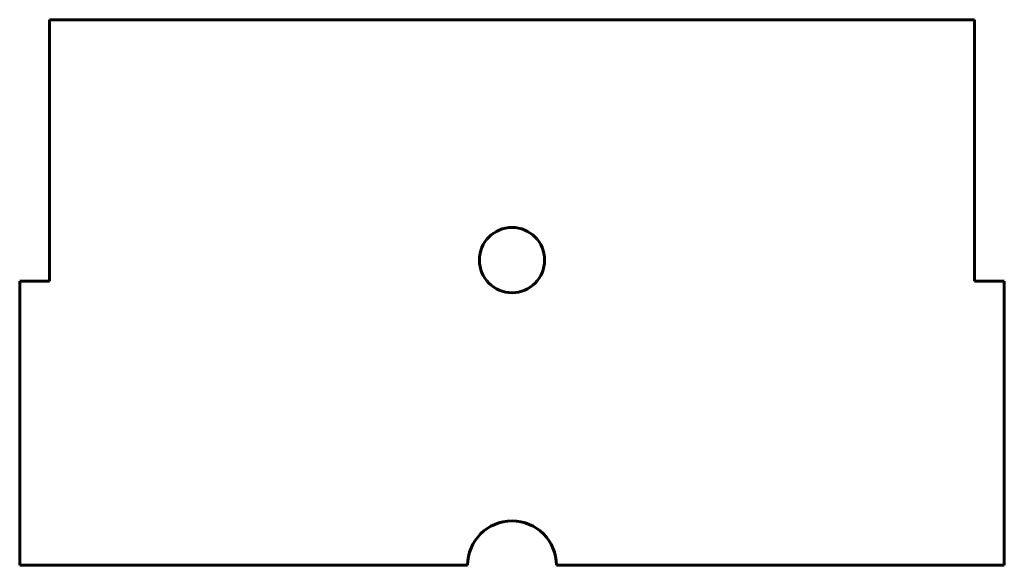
# Model space of a CAD drawing. Header units: millimetres. Extents: x 25 to 191, y 125 to 217.
import ezdxf

# ---------------------------------------------------------------- set-up
doc = ezdxf.new("R2010")
doc.units = ezdxf.units.MM
doc.linetypes.add('K5LT_BASIC', pattern=[0])
doc.layers.add('Системный слой', color=7, linetype='Continuous')

msp = doc.modelspace()

# ---------------------------------------------------------------- linework, layer by layer
at = {"layer": 'Системный слой', "color": 143, "linetype": 'K5LT_BASIC', "lineweight": 60, "true_color": 0x33acca}
for p, q in [((30.09, 172.57), (30.09, 216.67)), ((30.09, 216.67), (186.09, 216.67)), ((186.09, 216.67), (186.09, 172.57)), ((25.09, 172.57), (30.09, 172.57)), ((25.09, 124.67), (25.09, 172.57)), ((186.09, 172.57), (191.09, 172.57)), ((191.09, 172.57), (191.09, 124.67)), ((100.59, 124.67), (25.09, 124.67)), ((191.09, 124.67), (115.59, 124.67))]:
    msp.add_line(p, q, dxfattribs=at)
msp.add_circle((108.09, 176.14), 5.5, dxfattribs=at)
msp.add_arc((108.09, 124.67), 7.5, 0, 180, dxfattribs=at)

doc.saveas('drawing.dxf')
